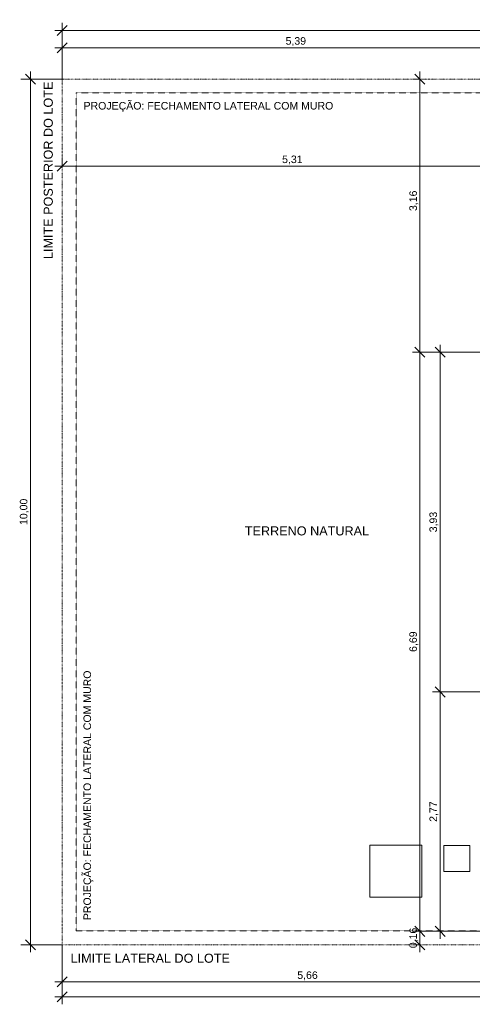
# Model space of a CAD drawing. Header units: millimetres. Extents: x -14485 to 13127, y -18923 to 3272.
# Tile 1 of 119: x -14485 to -9261, y -18923 to -7548. Entities that reach past the tile are written whole.
import ezdxf

# ---------------------------------------------------------------- set-up
doc = ezdxf.new("R2010")
doc.units = ezdxf.units.MM
doc.linetypes.add('Projeção', pattern=[3.96875, 2.38125, -1.5875])
doc.linetypes.add('Traço ponto', pattern=[15.875, 6.35, -4.7625, 0, -4.7625])
for name, color, linetype, lineweight in [('A-ANNO-DIMS', 7, 'Continuous', 9), ('A-ANNO-DIMS-58', 7, 'Continuous', 9), ('A-FLOR-OVHD', 7, 'Projeção', 5), ('G-ANNO-TEXT', 7, 'Continuous', 9)]:
    doc.layers.add(name, color=color, linetype=linetype, lineweight=lineweight)
doc.layers.add('A-DETL', color=7, linetype='Continuous', lineweight=5, true_color=0x00a600)
doc.styles.add('Arial', font='arial.ttf', dxfattribs={"height": 87})
doc.styles.add('Arial_1', font='arial.ttf', dxfattribs={"height": 104.4})
doc.dimstyles.new('Com_linha__ref__contínua__-_Cor_Vermelha_Arial_1_5mm', dxfattribs={"dimscale": 304.8, "dimtxt": 88.762568, "dimasz": 0.380577, "dimexe": 0.285433, "dimexo": 0.285433, "dimgap": 0.028543, "dimtad": 1, "dimlfac": 0.001, "dimrnd": 0.01, "dimzin": 0, "dimdsep": 46, "dimtxsty": 'Arial', "dimblk1": 'OBLIQUE', "dimblk2": 'OBLIQUE', "dimsah": 1, "dimcen": 0.09, "dimdle": 0.285433, "dimazin": 0, "dimtfac": 1, "dimtdec": 4, "dimtix": 1, "dimtmove": 0, "dimatfit": 3, "dimfxl": 1, "dimtvp": 1, "dimtolj": 1, "dimtzin": 0, "dimarcsym": 2})
doc.dimstyles.new('Com_linha__ref__contínua__-_Cor_Vermelha_Arial_1_5mm_1', dxfattribs={"dimscale": 304.8, "dimtxt": 88.762568, "dimasz": 0.380577, "dimexe": 0.285433, "dimexo": 0.285433, "dimgap": 0.028543, "dimtad": 1, "dimlfac": 0.001, "dimrnd": 0.01, "dimzin": 0, "dimdsep": 46, "dimtxsty": 'Arial', "dimblk1": 'OBLIQUE', "dimblk2": 'OBLIQUE', "dimsah": 1, "dimcen": 0.09, "dimdle": 0.285433, "dimazin": 0, "dimtfac": 1, "dimtdec": 4, "dimtix": 1, "dimtmove": 2, "dimatfit": 3, "dimfxl": 1, "dimtvp": 1, "dimtolj": 1, "dimtzin": 0, "dimarcsym": 2})

# ---------------------------------------------------------------- blocks, each defined once
blk = doc.blocks.new('DIMBLOCK3-PLANTA DE COBERTURA')
at = {"layer": 'A-ANNO-DIMS-58', "color": 242, "true_color": 0xbd2b2e}
for p, q in [((-8334, -18665), (-8334, -18147)), ((-13994, -18665), (-13994, -18322)), ((-13994, -18665), (-13936, -18607)), ((-8334, -18665), (-8276, -18607)), ((-14081, -18665), (-8334, -18665)), ((-13994, -18665), (-14052, -18723)), ((-13994, -18665), (-13994, -18752)), ((-8334, -18665), (-8392, -18723)), ((-8334, -18665), (-8334, -18752))]:
    blk.add_line(p, q, dxfattribs=at)
at = {"layer": 'A-ANNO-DIMS-58', "color": 0, "insert": (-11281, -18543), "char_height": 87, "width": 281.86, "attachment_point": 1, "line_spacing_factor": 0.941778, "style": 'Arial'}
blk.add_mtext('5,66', dxfattribs=at)
blk = doc.blocks.new('_Oblique')
at = {"color": 0, "linetype": 'ByBlock', "lineweight": -2}
blk.add_line((-0.5, -0.5), (0.5, 0.5), dxfattribs=at)
blk = doc.blocks.new('DIMBLOCK6-PLANTA DE COBERTURA')
at = {"layer": 'A-ANNO-DIMS-58', "color": 242, "true_color": 0xbd2b2e}
for p, q in [((-13994, -18836), (-13994, -18322)), ((6006, -18836), (6006, -18322)), ((-14081, -18836), (6093, -18836)), ((-13994, -18836), (-14052, -18894)), ((-13994, -18836), (-13936, -18778)), ((-13994, -18836), (-13994, -18923)), ((6006, -18836), (5948, -18894)), ((6006, -18836), (6064, -18778)), ((6006, -18836), (6006, -18923))]:
    blk.add_line(p, q, dxfattribs=at)
at = {"layer": 'A-ANNO-DIMS-58', "color": 0, "insert": (-3355, -18715), "char_height": 87, "width": 362.15, "attachment_point": 1, "line_spacing_factor": 0.941778, "style": 'Arial'}
blk.add_mtext('20,00', dxfattribs=at)
blk = doc.blocks.new('DIMBLOCK7-PLANTA DE COBERTURA')
at = {"layer": 'A-ANNO-DIMS-58', "color": 242, "true_color": 0xbd2b2e}
for p, q in [((-14362, -8235), (-14420, -8177)), ((-14362, -18322), (-14362, -8148)), ((-14362, -8235), (-14449, -8235)), ((-14362, -8235), (-14304, -8293)), ((-14362, -8235), (-14081, -8235)), ((-14362, -18235), (-14420, -18177)), ((-14362, -18235), (-14449, -18235)), ((-14362, -18235), (-14304, -18293)), ((-14362, -18235), (-14081, -18235))]:
    blk.add_line(p, q, dxfattribs=at)
at = {"layer": 'A-ANNO-DIMS-58', "color": 0, "insert": (-14484, -13386), "char_height": 87, "width": 362.15, "attachment_point": 1, "rotation": 90, "line_spacing_factor": 0.941778, "style": 'Arial'}
blk.add_mtext('10,00', dxfattribs=at)
blk = doc.blocks.new('DIMBLOCK8-PLANTA DE COBERTURA')
at = {"layer": 'A-ANNO-DIMS-58', "color": 242, "true_color": 0xbd2b2e}
for p, q in [((-13994, -7872), (-13994, -7785)), ((-13994, -7872), (-13936, -7814)), ((-8604, -7872), (-8604, -7785)), ((-8604, -7872), (-8546, -7814)), ((-14081, -7872), (-8604, -7872)), ((-13994, -7872), (-14052, -7930)), ((-13994, -7872), (-13994, -8148)), ((-8604, -7872), (-8662, -7930)), ((-8604, -7872), (-8604, -10248))]:
    blk.add_line(p, q, dxfattribs=at)
at = {"layer": 'A-ANNO-DIMS-58', "color": 0, "insert": (-11416, -7750), "char_height": 87, "width": 281.86, "attachment_point": 1, "line_spacing_factor": 0.941778, "style": 'Arial'}
blk.add_mtext('5,39', dxfattribs=at)
blk = doc.blocks.new('DIMBLOCK11-PLANTA DE COBERTURA')
at = {"layer": 'A-ANNO-DIMS-58', "color": 242, "true_color": 0xbd2b2e}
for p, q in [((-13994, -7672), (-13994, -7585)), ((-13994, -7672), (-13936, -7614)), ((6006, -7672), (6006, -7585)), ((6006, -7672), (6064, -7614)), ((-14081, -7672), (6006, -7672)), ((-13994, -7672), (-14052, -7730)), ((-13994, -7672), (-13994, -8148)), ((6006, -7672), (5948, -7730)), ((6006, -7672), (6006, -8148))]:
    blk.add_line(p, q, dxfattribs=at)
at = {"layer": 'A-ANNO-DIMS-58', "color": 0, "insert": (-3525, -7550), "char_height": 87, "width": 362.15, "attachment_point": 1, "line_spacing_factor": 0.941778, "style": 'Arial'}
blk.add_mtext('20,00', dxfattribs=at)
blk = doc.blocks.new('DIMBLOCK22-PLANTA DE COBERTURA')
at = {"layer": 'A-ANNO-DIMS-58', "color": 242, "true_color": 0xbd2b2e}
for p, q in [((-9633, -15315), (-9720, -15315)), ((-9633, -15315), (-9691, -15257)), ((-9633, -18167), (-9633, -15315)), ((-9633, -15315), (-9575, -15373)), ((-9633, -15315), (-9162, -15315)), ((-9633, -18080), (-9720, -18080)), ((-9633, -18080), (-9691, -18022)), ((-9633, -18080), (-9575, -18138)), ((-9633, -18080), (-8771, -18080))]:
    blk.add_line(p, q, dxfattribs=at)
at = {"layer": 'A-ANNO-DIMS-58', "color": 0, "insert": (-9755, -16815), "char_height": 87, "width": 281.86, "attachment_point": 1, "rotation": 90, "line_spacing_factor": 0.941778, "style": 'Arial'}
blk.add_mtext('2,77', dxfattribs=at)
blk = doc.blocks.new('DIMBLOCK23-PLANTA DE COBERTURA')
at = {"layer": 'A-ANNO-DIMS-58', "color": 242, "true_color": 0xbd2b2e}
for p, q in [((-9633, -11390), (-9691, -11332)), ((-9633, -15315), (-9633, -11303)), ((-9633, -11390), (-9720, -11390)), ((-9633, -11390), (-9575, -11448)), ((-9633, -11390), (-8141, -11390)), ((-9633, -15315), (-9720, -15315)), ((-9633, -15315), (-9691, -15257)), ((-9633, -15315), (-9575, -15373)), ((-9633, -15315), (-9162, -15315))]:
    blk.add_line(p, q, dxfattribs=at)
at = {"layer": 'A-ANNO-DIMS-58', "color": 0, "insert": (-9755, -13470), "char_height": 87, "width": 281.86, "attachment_point": 1, "rotation": 90, "line_spacing_factor": 0.941778, "style": 'Arial'}
blk.add_mtext('3,93', dxfattribs=at)
blk = doc.blocks.new('DIMBLOCK24-PLANTA DE COBERTURA')
at = {"layer": 'A-ANNO-DIMS-58', "color": 242, "true_color": 0xbd2b2e}
for p, q in [((-9865, -18080), (-9952, -18080)), ((-9865, -18080), (-9923, -18022)), ((-9865, -18322), (-9865, -18080)), ((-9865, -18080), (-9807, -18138)), ((-9865, -18080), (-8771, -18080)), ((-9865, -18235), (-9923, -18177)), ((-9865, -18235), (-9952, -18235)), ((-9865, -18235), (-9807, -18293)), ((-9865, -18235), (-9860, -18235))]:
    blk.add_line(p, q, dxfattribs=at)
at = {"layer": 'A-ANNO-DIMS-58', "color": 0, "insert": (-9987, -18275), "char_height": 87, "width": 281.86, "attachment_point": 1, "rotation": 90, "line_spacing_factor": 0.941778, "style": 'Arial'}
blk.add_mtext('0,16', dxfattribs=at)
blk = doc.blocks.new('DIMBLOCK25-PLANTA DE COBERTURA')
at = {"layer": 'A-ANNO-DIMS-58', "color": 242, "true_color": 0xbd2b2e}
for p, q in [((-9865, -11390), (-9923, -11332)), ((-9865, -11390), (-9952, -11390)), ((-9865, -18080), (-9865, -11390)), ((-9865, -11390), (-9807, -11448)), ((-9865, -11390), (-8141, -11390)), ((-9865, -18080), (-9952, -18080)), ((-9865, -18080), (-9923, -18022)), ((-9865, -18080), (-9807, -18138)), ((-9865, -18080), (-8771, -18080))]:
    blk.add_line(p, q, dxfattribs=at)
at = {"layer": 'A-ANNO-DIMS-58', "color": 0, "insert": (-9987, -14852), "char_height": 87, "width": 281.86, "attachment_point": 1, "rotation": 90, "line_spacing_factor": 0.941778, "style": 'Arial'}
blk.add_mtext('6,69', dxfattribs=at)
blk = doc.blocks.new('DIMBLOCK26-PLANTA DE COBERTURA')
at = {"layer": 'A-ANNO-DIMS-58', "color": 242, "true_color": 0xbd2b2e}
for p, q in [((-9865, -8235), (-9923, -8177)), ((-9865, -11390), (-9865, -8148)), ((-9865, -8235), (-9952, -8235)), ((-9865, -8235), (-9807, -8293)), ((-9865, -8235), (-9860, -8235)), ((-9865, -11390), (-9923, -11332)), ((-9865, -11390), (-9952, -11390)), ((-9865, -11390), (-9807, -11448)), ((-9865, -11390), (-8141, -11390))]:
    blk.add_line(p, q, dxfattribs=at)
at = {"layer": 'A-ANNO-DIMS-58', "color": 0, "insert": (-9987, -9759), "char_height": 87, "width": 281.86, "attachment_point": 1, "rotation": 90, "line_spacing_factor": 0.941778, "style": 'Arial'}
blk.add_mtext('3,16', dxfattribs=at)
blk = doc.blocks.new('DIMBLOCK39-PLANTA DE COBERTURA')
at = {"layer": 'A-ANNO-DIMS-58', "color": 242, "true_color": 0xbd2b2e}
for p, q in [((-13994, -9239), (-13994, -9152)), ((-13994, -9239), (-13936, -9181)), ((-8684, -9239), (-8684, -9152)), ((-8684, -9239), (-8626, -9181)), ((-14081, -9239), (-8684, -9239)), ((-13994, -9239), (-14052, -9297)), ((-13994, -9239), (-13994, -9244)), ((-8684, -9239), (-8742, -9297)), ((-8684, -9239), (-8684, -15228))]:
    blk.add_line(p, q, dxfattribs=at)
at = {"layer": 'A-ANNO-DIMS-58', "color": 0, "insert": (-11456, -9118), "char_height": 87, "width": 281.86, "attachment_point": 1, "line_spacing_factor": 0.941778, "style": 'Arial'}
blk.add_mtext('5,31', dxfattribs=at)

msp = doc.modelspace()

# ---------------------------------------------------------------- linework, layer by layer
at = {"layer": 'A-DETL', "color": 7}
for p, q in [((-13993.588, -8235.042), (-13993.588, -7935.042)), ((-13993.588, -8235.042), (-14473.588, -8235.042)), ((-13993.588, -18235.042), (-14473.588, -18235.042)), ((-13993.588, -18535.042), (-13993.588, -18235.042))]:
    msp.add_line(p, q, dxfattribs=at)
at = {"layer": 'A-DETL', "color": 7, "linetype": 'Traço ponto'}
for p, q in [((-13993.588, -8235.042), (-13993.588, -18235.042)), ((6481.412, -8235.042), (-13993.588, -8235.042)), ((-13993.588, -18235.042), (-8333.588, -18235.042))]:
    msp.add_line(p, q, dxfattribs=at)
at = {"layer": 'A-DETL', "color": 9, "true_color": 0xc0c0c0}
for p, q in [((-9841.593, -17085.041), (-10441.593, -17085.041)), ((-10441.593, -17085.041), (-10441.593, -17685.041)), ((-9841.593, -17685.041), (-9841.593, -17085.041)), ((-9287.593, -17089.039), (-9587.593, -17089.039)), ((-9587.593, -17089.039), (-9587.593, -17389.039)), ((-9287.593, -17389.039), (-9287.593, -17089.039)), ((-9587.593, -17389.039), (-9287.593, -17389.039)), ((-10441.593, -17685.041), (-9841.593, -17685.041))]:
    msp.add_line(p, q, dxfattribs=at)
at = {"layer": 'A-FLOR-OVHD'}
for p, q in [((6006.412, -8395.042), (-13833.588, -8395.042)), ((-13833.588, -8395.042), (-13833.588, -18075.042)), ((-13833.588, -18075.042), (-8833.588, -18075.042))]:
    msp.add_line(p, q, dxfattribs=at)

# ---------------------------------------------------------------- texts
at = {"layer": 'G-ANNO-TEXT', "attachment_point": 1, "rotation": 90}
for s, insert, char_height, width, style in [('LIMITE POSTERIOR DO LOTE', (-14207.777, -10313.611), 104.4, 2422.53929, 'Arial_1'), ('PROJEÇÃO: FECHAMENTO LATERAL COM MURO', (-13749.117, -17950.64), 87, 3519.88914, 'Arial')]:
    msp.add_mtext(s, dxfattribs=dict(at, insert=insert, char_height=char_height, width=width, style=style))
at = {"layer": 'G-ANNO-TEXT', "attachment_point": 1}
for s, insert, char_height, width, style in [('PROJEÇÃO: FECHAMENTO LATERAL COM MURO', (-13748.262, -8499.261), 87, 3519.88914, 'Arial'), ('TERRENO NATURAL', (-11886.454, -13401.83), 104.4, 1711.1218, 'Arial_1'), ('LIMITE LATERAL DO LOTE', (-13898.099, -18338.644), 104.4, 2180.75034, 'Arial_1')]:
    msp.add_mtext(s, dxfattribs=dict(at, insert=insert, char_height=char_height, width=width, style=style))

# ---------------------------------------------------------------- dimensions: what is measured, and where the dimension line sits
at = {"layer": 'A-ANNO-DIMS', "color": 242, "true_color": 0xbd2b2e}
for base, p1, p2, picture, middle in [((6006.412, -7671.555), (-13993.588, -8235.042), (6006.412, -8235.042), 'DIMBLOCK11-PLANTA DE COBERTURA', (-3344.198, -7607.909)), ((6006.412, -18836.176), (-13993.588, -18235.042), (6006.412, -18235.042), 'DIMBLOCK6-PLANTA DE COBERTURA', (-3174.225, -18772.53))]:
    dim = msp.add_linear_dim(base=base, p1=p1, p2=p2, dimstyle='Com_linha__ref__contínua__-_Cor_Vermelha_Arial_1_5mm_1', override={"dimpost": '<>', "dimfxl": 20000}, dxfattribs=at)
    dim.commit()
    dim.dimension.update_dxf_attribs({"geometry": picture, "text_midpoint": middle, "dimtype": 160})
for base, p1, p2, override, picture, middle in [((-8603.688, -7871.555), (-13993.588, -8235.042), (-8603.688, -10335.042), {"dimpost": '<>', "dimfxl": 5784.550286}, 'DIMBLOCK8-PLANTA DE COBERTURA', (-11298.638, -7818.405)), ((-8683.588, -9239.492), (-13993.588, -9157.468), (-8683.588, -15315.042), {"dimpost": '<>', "dimfxl": 8130.917086}, 'DIMBLOCK39-PLANTA DE COBERTURA', (-11338.588, -9186.343)), ((-8333.588, -18665.135), (-13993.588, -18235.042), (-8333.588, -18060.042), {"dimpost": '<>', "dimfxl": 5662.704742}, 'DIMBLOCK3-PLANTA DE COBERTURA', (-11163.588, -18612.015))]:
    dim = msp.add_linear_dim(base=base, p1=p1, p2=p2, dimstyle='Com_linha__ref__contínua__-_Cor_Vermelha_Arial_1_5mm', override=override, dxfattribs=at)
    dim.commit()
    dim.dimension.update_dxf_attribs({"geometry": picture, "text_midpoint": middle})
for base, p1, p2, override, picture, middle in [((-14362.006, -8235.042), (-13993.588, -18235.042), (-13993.588, -8235.042), {"dimpost": '<>', "dimfxl": 10000}, 'DIMBLOCK7-PLANTA DE COBERTURA', (-14415.126, -13235.042)), ((-9865.124, -11390.042), (-8683.588, -18080.042), (-8053.688, -11390.042), {"dimpost": '<>', "dimfxl": 6719.588827}, 'DIMBLOCK25-PLANTA DE COBERTURA', (-9918.244, -14735.042)), ((-9633.124413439, -11390.041590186), (-9075.487354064, -15315.041590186), (-8053.688139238, -11390.041590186), {"dimpost": '<>', "dimfxl": 4055.822806}, 'DIMBLOCK23-PLANTA DE COBERTURA', (-9686.273936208, -13352.541590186)), ((-9633.124413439, -15315.041590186), (-8683.588139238, -18080.041590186), (-9075.487354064, -15315.041590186), {"dimpost": '<>', "dimfxl": 2792.634955}, 'DIMBLOCK22-PLANTA DE COBERTURA', (-9686.24426363, -16697.541590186)), ((-9865.124413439, -18080.041590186), (-9947.148800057, -18235.041590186), (-8683.588139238, -18080.041590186), {"dimpost": '<>', "dimfxl": 1273.032028}, 'DIMBLOCK24-PLANTA DE COBERTURA', (-9918.24426363, -18157.541590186))]:
    dim = msp.add_linear_dim(base=base, p1=p1, p2=p2, angle=90, dimstyle='Com_linha__ref__contínua__-_Cor_Vermelha_Arial_1_5mm', override=override, dxfattribs=at)
    dim.commit()
    dim.dimension.update_dxf_attribs({"geometry": picture, "text_midpoint": middle})
dim = msp.add_linear_dim(base=(-9865.124413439, -8235.041590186), p1=(-8053.688139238, -11390.041590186), p2=(-9947.148800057, -8235.041590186), angle=90, dimstyle='Com_linha__ref__contínua__-_Cor_Vermelha_Arial_1_5mm_1', override={"dimpost": '<>', "dimfxl": 3679.567675}, dxfattribs=at)
dim.commit()
dim.dimension.update_dxf_attribs({"geometry": 'DIMBLOCK26-PLANTA DE COBERTURA', "text_midpoint": (-9928.770394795, -9618.109387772), "dimtype": 160, "text_rotation": 90})

doc.saveas('drawing.dxf')
